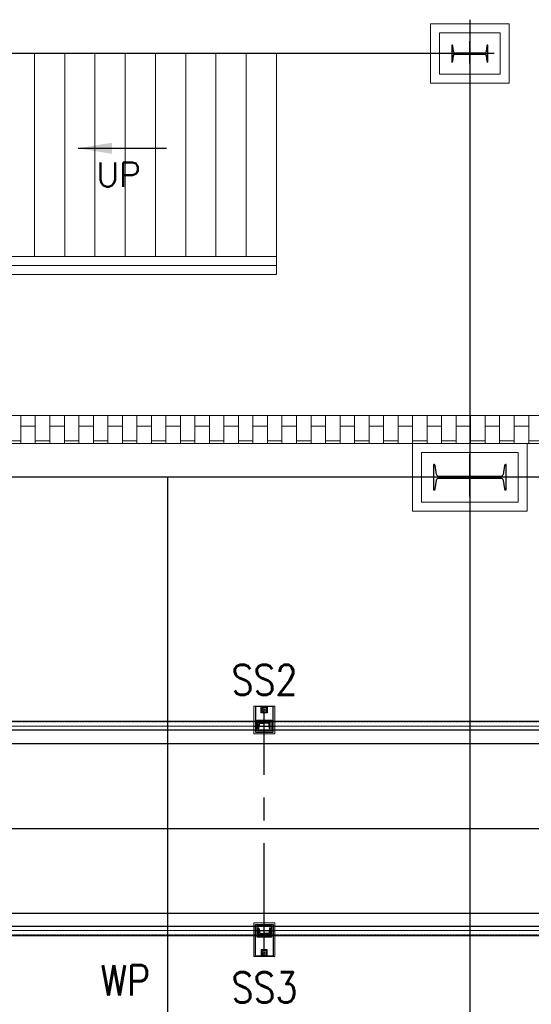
# Model space of a CAD drawing. Header units: inches. Extents: x -204116 to 930598, y -391373 to 256461.
# Tile 77 of 225: x -139037 to -134806, y 248328 to 256461. Entities that reach past the tile are written whole.
import ezdxf
from ezdxf.lldxf.tags import DXFTag

# ---------------------------------------------------------------- set-up
doc = ezdxf.new("R2010")
doc.units = ezdxf.units.IN
doc.header["$LTSCALE"] = 10
doc.header["$MEASUREMENT"] = 0
for name, pattern in [('CENTER', [2, 1.25, -0.25, 0.25, -0.25]), ('CONTINOUS', [0]), ('HIDDEN', [0.375, 0.25, -0.125])]:
    doc.linetypes.add(name, pattern=pattern)
doc.layers.add('BELT', color=4, linetype='Continuous')
doc.layers.add('EQP', color=71, linetype='Continuous')
for name, color, linetype, lineweight in [('cen', 2, 'CENTER2', 25), ('CENTER', 2, 'CENTER', 25), ('CTEXT2', 3, 'Continuous', 25), ('HIDDEN', 1, 'HIDDEN', 25), ('HIDEN', 8, 'CONTINOUS', 9), ('OBJECT', 7, 'Continuous', 25), ('TEXT', 3, 'Continuous', 25)]:
    doc.layers.add(name, color=color, linetype=linetype, lineweight=lineweight)
doc.styles.add('romans', font='romans.shx', dxfattribs={"width": 0.8})
doc.styles.get("Standard").update_dxf_attribs({"font": 'simplex.shx'})
tags = doc.linetypes.add('CENTER2', pattern=[1.125, 0.75, -0.125, 0.125, -0.125]).pattern_tags.tags
tags[10:11] = [DXFTag(74, 4), DXFTag(75, 0), DXFTag(340, '0'), DXFTag(46, 1.0), DXFTag(50, 0.0), DXFTag(44, 0.0), DXFTag(45, 0.0)]
tags[8:9] = [DXFTag(74, 4), DXFTag(75, 0), DXFTag(340, '0'), DXFTag(46, 1.0), DXFTag(50, 0.0), DXFTag(44, 0.0), DXFTag(45, 0.0)]
tags[6:7] = [DXFTag(74, 4), DXFTag(75, 0), DXFTag(340, '0'), DXFTag(46, 1.0), DXFTag(50, 0.0), DXFTag(44, 0.0), DXFTag(45, 0.0)]
tags[4:5] = [DXFTag(74, 4), DXFTag(75, 0), DXFTag(340, '0'), DXFTag(46, 1.0), DXFTag(50, 0.0), DXFTag(44, 0.0), DXFTag(45, 0.0)]
doc.dimstyles.new('DIM 100', dxfattribs={"dimtxt": 280, "dimasz": 280, "dimexe": 100, "dimexo": 100, "dimgap": 50, "dimtad": 1, "dimdec": 0, "dimzin": 13, "dimdsep": 46, "dimtxsty": 'Standard', "dimcen": 0, "dimdle": 200, "dimclrd": 252, "dimclre": 20, "dimclrt": 121, "dimadec": 0, "dimazin": 0, "dimtfac": 1.111111, "dimtdec": 0, "dimtix": 1, "dimtmove": 2, "dimatfit": 3, "dimfxl": 1, "dimtolj": 1, "dimtzin": 13, "dimlwd": -1, "dimlwe": -1, "dimarcsym": 0})

# ---------------------------------------------------------------- blocks, each defined once
blk = doc.blocks.new('ss')
for p, q in [((1740804.4, -1566403.1, 1912505.1), (1740804.4, -1566453.1, 1912505.1)), ((1740854.4, -1566403.1, 1912505.1), (1740804.4, -1566403.1, 1912505.1)), ((1740804.4, -1566503.1, 1912505.1), (1740804.4, -1566453.1, 1912505.1)), ((1740809.4, -1566421.3, 1912505.1), (1740809.4, -1566453.1, 1912505.1)), ((1740809.4, -1566485, 1912505.1), (1740809.4, -1566453.1, 1912505.1)), ((1740852.3, -1566408.7, 1912505.1), (1740817.5, -1566412.4, 1912505.1)), ((1740854.4, -1566403.1, 1912505.1), (1740854.4, -1566406.3, 1912505.1)), ((1742500.4, -1566403.1, 1912505.1), (1742500.4, -1566406.3, 1912505.1)), ((1742500.4, -1566403.1, 1912505.1), (1742550.4, -1566403.1, 1912505.1)), ((1742502.6, -1566408.7, 1912505.1), (1742537.4, -1566412.4, 1912505.1)), ((1742545.4, -1566421.3, 1912505.1), (1742545.4, -1566453.1, 1912505.1)), ((1742545.4, -1566485, 1912505.1), (1742545.4, -1566453.1, 1912505.1)), ((1742550.4, -1566403.1, 1912505.1), (1742550.4, -1566453.1, 1912505.1)), ((1742550.4, -1566503.1, 1912505.1), (1742550.4, -1566453.1, 1912505.1)), ((1740854.4, -1566503.1, 1912505.1), (1740804.4, -1566503.1, 1912505.1)), ((1740852.3, -1566497.6, 1912505.1), (1740817.5, -1566493.9, 1912505.1)), ((1740854.4, -1566503.1, 1912505.1), (1740854.4, -1566500, 1912505.1)), ((1742500.4, -1566503.1, 1912505.1), (1742500.4, -1566500, 1912505.1)), ((1742500.4, -1566503.1, 1912505.1), (1742550.4, -1566503.1, 1912505.1)), ((1742502.6, -1566497.6, 1912505.1), (1742537.4, -1566493.9, 1912505.1))]:
    blk.add_line(p, q)
at = {"elevation": 1912505.1}
for points in [[(1740882.4, -1566525.6), (1740671.1, -1566525.6), (1740671.1, -1566380.6), (1740882.4, -1566380.6)], [(1740672.2, -1566478.1), (1740722.2, -1566478.1), (1740722.2, -1566428.1), (1740672.2, -1566428.1)], [(1742472.4, -1566525.6), (1742732.7, -1566525.6), (1742732.7, -1566380.6), (1742472.4, -1566380.6)], [(1742731.6, -1566478.1), (1742681.6, -1566478.1), (1742681.6, -1566428.1), (1742731.6, -1566428.1)]]:
    blk.add_lwpolyline(points, close=True, dxfattribs=at)
at = {"linetype": 'Continuous', "elevation": 1912505.1}
for points in [[(1740872.4, -1566515.6), (1740872.4, -1566390.6), (1740782.4, -1566390.6), (1740782.4, -1566515.6)], [(1742482.4, -1566515.6), (1742482.4, -1566390.6), (1742572.4, -1566390.6), (1742572.4, -1566515.6)]]:
    blk.add_lwpolyline(points, close=True, dxfattribs=at)
for centre in [(1740697.2, -1566453.1, 1912505.1), (1742706.6, -1566453.1, 1912505.1)]:
    blk.add_circle(centre, 20.8)
for centre, radius, start, end in [((1740818.4, -1566421.3, 1912505.1), 9, 96, 180), ((1740852, -1566406.3, 1912505.1), 2.4, 276, 0), ((1742502.8, -1566406.3, 1912505.1), 2.4, 180, 264), ((1742536.4, -1566421.3, 1912505.1), 9, 360, 84), ((1740818.4, -1566485, 1912505.1), 9, 180, 264), ((1740852, -1566500, 1912505.1), 2.4, 0, 84), ((1742502.8, -1566500, 1912505.1), 2.4, 96, 180), ((1742536.4, -1566485, 1912505.1), 9, 276, 360)]:
    blk.add_arc(centre, radius, start, end)
at = {"layer": 'CENTER', "ltscale": 75}
for p, q in [((1740832.4, -1566365.6, 1912505.1), (1740832.4, -1566540.6, 1912505.1)), ((1740832.4, -1566365.6, 1912505.1), (1740832.4, -1566540.6, 1912505.1)), ((1742522.4, -1566365.6, 1912505.1), (1742522.4, -1566540.6, 1912505.1)), ((1742522.4, -1566365.6, 1912505.1), (1742522.4, -1566540.6, 1912505.1)), ((1742736.4, -1566453.1, 1912505.1), (1740667.5, -1566453.1, 1912505.1)), ((1740697.2, -1566428.1, 1912505.1), (1740697.2, -1566478.1, 1912505.1)), ((1742706.6, -1566428.1, 1912505.1), (1742706.6, -1566478.1, 1912505.1))]:
    blk.add_line(p, q, dxfattribs=at)
at = {"layer": 'HIDEN', "color": 8, "ltscale": 25, "elevation": 1912505.1}
for points in [[(1740897.4, -1566540.6), (1740667.5, -1566540.6), (1740667.5, -1566365.6), (1740897.4, -1566365.6)], [(1742457.4, -1566540.6), (1742736.4, -1566540.6), (1742736.4, -1566365.6), (1742457.4, -1566365.6)]]:
    blk.add_lwpolyline(points, close=True, dxfattribs=at)
blk = doc.blocks.new('MB 600')
at = {"layer": 'cen'}
for p, q in [((1434932.6, -1594060.7, -4420572.3), (1434932.6, -1594410.7, -4420572.3)), ((1434582.6, -1594220.1, -4420572.3), (1435282.6, -1594220.1, -4420572.3))]:
    blk.add_line(p, q, dxfattribs=at)
at = {"layer": 'EQP', "color": 3, "ltscale": 0.05, "elevation": -4420572.3}
blk.add_lwpolyline([(1434632.6, -1594115.1), (1434632.6, -1594325.1), (1434637.3, -1594325.1, 0.373885), (1434647.2, -1594316.5), (1434657.4, -1594243.3, -0.373885), (1434677.2, -1594226.1), (1435188, -1594226.1, -0.373885), (1435207.8, -1594243.3), (1435218.1, -1594316.5, 0.373885), (1435228, -1594325.1), (1435232.6, -1594325.1), (1435232.6, -1594115.1), (1435227.9, -1594115.1, 0.373885), (1435218, -1594123.7), (1435207.8, -1594196.8, -0.373885), (1435188, -1594214.1), (1434677.2, -1594214.1, -0.373885), (1434657.4, -1594196.9), (1434647.2, -1594123.7, 0.373885), (1434637.2, -1594115.1)], format="xyb", close=True, dxfattribs=at)
blk = doc.blocks.new('MB 500')
at = {"layer": 'cen'}
for p, q in [((1444932.8, -1597638.3, -4420572.3), (1444932.8, -1597822.1, -4420572.3)), ((1444732.8, -1597719.6, -4420572.3), (1445132.8, -1597719.6, -4420572.3))]:
    blk.add_line(p, q, dxfattribs=at)
at = {"layer": 'EQP', "color": 3, "ltscale": 0.05, "elevation": -4420572.3}
blk.add_lwpolyline([(1444782.8, -1597649.6), (1444782.8, -1597789.6), (1444785.1, -1597789.6, 0.373885), (1444792.1, -1597783.6), (1444798.8, -1597735.5, -0.373885), (1444812.7, -1597723.4), (1445052.9, -1597723.4, -0.373885), (1445066.7, -1597735.5), (1445073.5, -1597783.6, 0.373885), (1445080.4, -1597789.6), (1445082.8, -1597789.6), (1445082.8, -1597649.6), (1445080.4, -1597649.6, 0.373885), (1445073.5, -1597655.6), (1445066.7, -1597703.7, -0.373885), (1445052.9, -1597715.7), (1444812.7, -1597715.7, -0.373885), (1444798.8, -1597703.7), (1444792.1, -1597655.6, 0.373885), (1444785.1, -1597649.6)], format="xyb", close=True, dxfattribs=at)
blk = doc.blocks.new('XCZxZxDSAD')
at = {"layer": 'HIDEN', "ltscale": 25}
h = blk.add_hatch(dxfattribs=at)
h.set_pattern_fill('AR-B816', color=8, scale=15, angle=270, style=0)
h.set_pattern_definition([(270, (-2200027.6, 1823542.41), (120, -2e-14), []), (0, (-2200027.6, 1823542.41), (120, 120), [120, -120])])
h.paths.add_polyline_path([(-204669, -7148.3), (-204439, -7148.3), (-204439, -8098.5), (-192489, -8098.5), (-192489, -7148.3), (-192259, -7148.3), (-192259, -8328.5), (-204669, -8328.5)])
h.paths.add_polyline_path([(-204669, 511.4), (-204439, 511.4), (-204439, 1461.4), (-195939, 1461.4), (-195939, 1691.4), (-204669, 1691.4)])
h.paths.add_polyline_path([(-192259, 511.4), (-192489, 511.4), (-192489, 1461.4), (-193439, 1461.4), (-193439, 1691.4), (-192259, 1691.4)])
at = {"color": 1, "ltscale": 500}
for p, q in [((-197964, 4961.4, -5.2), (-197964, -7818.4, -5.2)), ((-197964, 4681.6, -5.2), (-203964, 4681.6, -5.2)), ((-193264, 1181.6, -5.2), (-203964, 1181.6, -5.2)), ((-205657.6, -1718.4, -0.2), (-191595.9, -1718.4, -0.4)), ((-201481.3, -1718.4, -4.4), (-191595.9, -1718.4, -4.6))]:
    blk.add_line(p, q, dxfattribs=at)
at = {"color": 1}
blk.add_line((-200464, 1181.6, -3.2), (-200464, -7818.4, -3.2), dxfattribs=at)
at = {"color": 1, "linetype": 'CENTER', "lineweight": 0, "ltscale": 0.5}
blk.add_line((-213260, -1718.4), (-24514.2, -1718.4), dxfattribs=at)
at = {"layer": 'BELT'}
for p, q in [((-203424, -1018.4, -986610.2), (-26057.8, -1018.4, -4139113.9)), ((-203424, -2418.4, -985224.3), (-26057.8, -2418.4, -4136595.8))]:
    blk.add_line(p, q, dxfattribs=at)
at = {"layer": 'cen', "linetype": 'CENTER2', "lineweight": 9, "ltscale": 0.01}
for p, q in [((-202163.6, -873.4), (-27779.9, -873.4)), ((-202163.6, -2563.4, -1611881.4), (-27779.9, -2563.4, -4127325.4))]:
    blk.add_line(p, q, dxfattribs=at)
at = {"layer": 'cen', "linetype": 'CENTER', "ltscale": 500}
for p, q in [((-205657.6, -1718.4, -1.3), (-200376.4, -1718.4, -2.9)), ((-200464, -3113.1, -2), (-200464, -3523.8, -2))]:
    blk.add_line(p, q, dxfattribs=at)
at = {"layer": 'HIDDEN', "lineweight": 9, "ltscale": 0.01}
for p, q in [((-202163.6, -839.1, -1611883.4), (-27779.9, -839.1, -4127327.5)), ((-202163.6, -2597.7, -1611877.7), (-27779.9, -2597.7, -4127321.5))]:
    blk.add_line(p, q, dxfattribs=at)
at = {"layer": 'HIDEN', "color": 8, "ltscale": 25}
for p, q in [((-201564, 3006.5, -0.5), (-201564, 4681.6, -0.5)), ((-201314, 3006.5, -0.5), (-201314, 4681.6, -0.5)), ((-201064, 3006.5, -0.5), (-201064, 4681.6, -0.5)), ((-200814, 3006.5, -0.5), (-200814, 4681.7, -0.5)), ((-200564, 3006.5, -0.5), (-200564, 4681.7, -0.5)), ((-200314, 3006.5, -0.5), (-200314, 4681.7, -0.5)), ((-200064, 3006.5, -0.5), (-200064, 4681.7, -0.5)), ((-199814, 3006.5, -0.5), (-199814, 4681.7, -0.5)), ((-199564, 2856.5, -0.5), (-199564, 4681.7, -0.5)), ((-202363.8, 3006.5, -8841409.9), (-199564, 3006.5, -8841409.9)), ((-202363.8, 2931.5, -8841409.9), (-199564, 2931.5, -8841409.9)), ((-202363.8, 2856.5, -8841409.9), (-199564, 2856.5, -8841409.9)), ((-204669, 1691.4, -5.2), (-195939, 1691.4, -5.2)), ((-204439, 1461.4, -5.2), (-195939, 1461.4, -5.2))]:
    blk.add_line(p, q, dxfattribs=at)
at = {"layer": 'HIDEN', "color": 8, "ltscale": 25, "elevation": -5.2}
for points in [[(-197639.1, 4436.8), (-198289.1, 4436.8), (-198289.1, 4926.8), (-197639.1, 4926.8)], [(-197714.1, 4511.8), (-198214.1, 4511.8), (-198214.1, 4851.8), (-197714.1, 4851.8)], [(-197489, 901.5), (-198439, 901.5), (-198439, 1461.4), (-197489, 1461.4)], [(-197564, 976.5), (-198364, 976.5), (-198364, 1386.4), (-197564, 1386.4)]]:
    blk.add_lwpolyline(points, close=True, dxfattribs=at)
at = {"layer": 'OBJECT'}
for p, q in [((-202163.6, -833.4, -1611881.3), (-27779.9, -833.4, -4127325.4)), ((-27779.9, -908.4, -4127325.4), (-202163.6, -908.4, -1611881.3)), ((-27779.9, -2528.4, -4127321.5), (-202163.6, -2528.4, -1611877.7)), ((-202163.6, -2603.4, -1611877.7), (-27779.9, -2603.4, -4127321.5))]:
    blk.add_line(p, q, dxfattribs=at)
at = {"rotation": 180}
for name, p in [('MB 500', (1246968.8, -1593038, 4420569.1)), ('MB 500', (1246968.8, -1593038, 4420569.1)), ('MB 600', (1236968.6, -1593038.5, 4420567.1))]:
    blk.add_blockref(name, p, dxfattribs=at)
at = {"xscale": -1, "rotation": 90}
blk.add_blockref('ss', (-1766117.1, 1739959, -1912505.1), dxfattribs=at)
at = {"layer": 'CTEXT2', "width": 0.85}
for s, p in [('SS2', (-199936, -616.6)), ('WP', (-201016.5, -3098.7)), ('SS3', (-199936, -3157.6))]:
    blk.add_text(s, height=250, dxfattribs=at).set_placement(p)
at = {"layer": 'TEXT', "style": 'romans'}
blk.add_text('UP', height=200, dxfattribs=at).set_placement((-201052.5, 3582.1, 1756325.1))
blk.add_leader([(-201202.7, 3899.3, 1756058.7), (-200472.8, 3899.3, 1756058.7)], dimstyle='DIM 100', override={"dimgap": 0.625, "dimtad": 0, "dimfxl": 0.18})

msp = doc.modelspace()

# ---------------------------------------------------------------- block references
msp.add_blockref('XCZxZxDSAD', (62649.9, 251499.7, -4480163))

doc.saveas('drawing.dxf')
